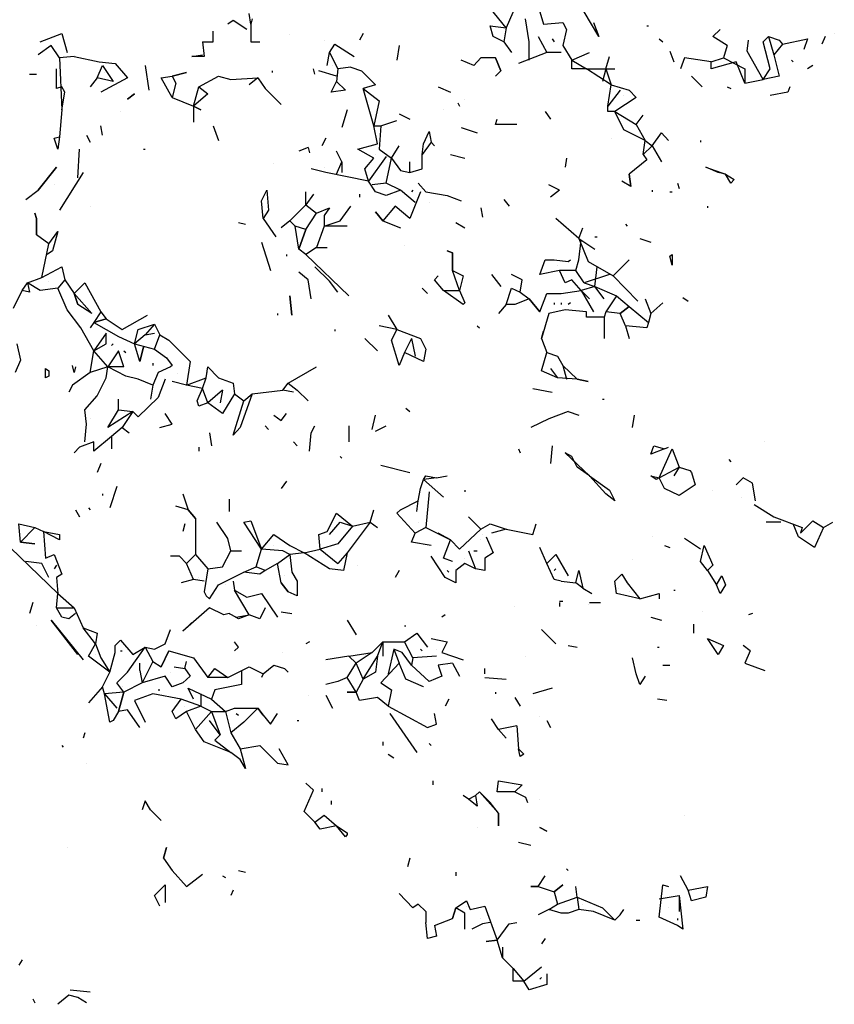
# Model space of a CAD drawing. Extents: x 0.09 to 3.89, y 0.21 to 4.75.
# Tile 4 of 6: x 2.34 to 3.86, y 0.87 to 2.71. Entities that reach past the tile are written whole.
import ezdxf

# ---------------------------------------------------------------- set-up
doc = ezdxf.new("R2010")
doc.units = 0
doc.header["$LTSCALE"] = 0.4
doc.header["$MEASUREMENT"] = 0
doc.layers.get('0').update_dxf_attribs({"color": 9, "linetype": 'CONTINUOUS'})

msp = doc.modelspace()

# ---------------------------------------------------------------- linework, layer by layer
for p, q in [((3.273, 2.75), (3.25, 2.696)), ((2.773, 2.703), (2.77, 2.723)), ((3.25, 2.696), (3.22, 2.733)), ((3.313, 2.726), (3.32, 2.703)), ((3.423, 2.68), (3.396, 2.726)), ((2.74, 2.71), (2.73, 2.703)), ((2.766, 2.693), (2.74, 2.71)), ((2.776, 2.713), (2.773, 2.703)), ((2.773, 2.703), (2.773, 2.67)), ((3.293, 2.67), (3.286, 2.713)), ((3.32, 2.703), (3.356, 2.706)), ((3.356, 2.706), (3.363, 2.693)), ((3.413, 2.706), (3.423, 2.68)), ((2.38, 2.67), (2.42, 2.686)), ((2.42, 2.686), (2.43, 2.65)), ((2.703, 2.67), (2.703, 2.69)), ((2.983, 2.686), (2.976, 2.673)), ((3.226, 2.68), (3.22, 2.7)), ((3.22, 2.7), (3.25, 2.696)), ((3.25, 2.696), (3.246, 2.67)), ((3.363, 2.693), (3.356, 2.663)), ((3.513, 2.7), (3.516, 2.7)), ((3.636, 2.68), (3.65, 2.693)), ((3.863, 2.686), (3.863, 2.686)), ((2.683, 2.67), (2.703, 2.67)), ((2.683, 2.67), (2.686, 2.643)), ((2.773, 2.67), (2.79, 2.67)), ((2.846, 2.683), (2.846, 2.683)), ((2.91, 2.673), (2.91, 2.673)), ((2.92, 2.65), (2.93, 2.666)), ((2.93, 2.666), (2.966, 2.643)), ((3.246, 2.67), (3.226, 2.68)), ((3.246, 2.67), (3.26, 2.65)), ((3.293, 2.636), (3.293, 2.67)), ((3.31, 2.68), (3.326, 2.65)), ((3.336, 2.676), (3.34, 2.67)), ((3.536, 2.676), (3.543, 2.67)), ((3.663, 2.663), (3.636, 2.68)), ((3.7, 2.653), (3.703, 2.673)), ((3.73, 2.67), (3.74, 2.68)), ((3.743, 2.62), (3.73, 2.67)), ((3.74, 2.68), (3.75, 2.646)), ((3.74, 2.68), (3.76, 2.673)), ((3.766, 2.666), (3.75, 2.646)), ((3.76, 2.673), (3.766, 2.666)), ((3.766, 2.666), (3.813, 2.676)), ((3.813, 2.676), (3.806, 2.656)), ((3.846, 2.68), (3.84, 2.666)), ((2.4, 2.663), (2.376, 2.646)), ((2.416, 2.64), (2.4, 2.663)), ((2.916, 2.626), (2.92, 2.65)), ((2.92, 2.65), (2.936, 2.62)), ((3.05, 2.663), (3.046, 2.636)), ((3.326, 2.65), (3.273, 2.63)), ((3.353, 2.65), (3.326, 2.65)), ((3.356, 2.663), (3.373, 2.636)), ((3.373, 2.636), (3.406, 2.65)), ((3.556, 2.653), (3.563, 2.633)), ((3.663, 2.663), (3.656, 2.64)), ((3.73, 2.6), (3.7, 2.653)), ((2.443, 2.643), (2.416, 2.64)), ((2.416, 2.64), (2.42, 2.543)), ((2.443, 2.643), (2.49, 2.633)), ((2.49, 2.633), (2.52, 2.63)), ((2.52, 2.63), (2.543, 2.603)), ((2.663, 2.643), (2.683, 2.646)), ((2.686, 2.643), (2.663, 2.643)), ((3.19, 2.626), (3.166, 2.636)), ((3.203, 2.64), (3.19, 2.626)), ((3.23, 2.64), (3.203, 2.64)), ((3.23, 2.64), (3.24, 2.616)), ((3.24, 2.616), (3.23, 2.64)), ((3.373, 2.62), (3.373, 2.636)), ((3.373, 2.636), (3.4, 2.62)), ((3.436, 2.62), (3.443, 2.643)), ((3.583, 2.64), (3.576, 2.62)), ((3.633, 2.633), (3.583, 2.64)), ((3.633, 2.633), (3.656, 2.64)), ((3.68, 2.633), (3.633, 2.62)), ((3.633, 2.62), (3.633, 2.633)), ((3.656, 2.64), (3.696, 2.62)), ((3.696, 2.593), (3.68, 2.633)), ((3.75, 2.646), (3.76, 2.606)), ((3.783, 2.636), (3.786, 2.633)), ((2.41, 2.583), (2.41, 2.62)), ((2.486, 2.603), (2.496, 2.626)), ((2.496, 2.626), (2.516, 2.596)), ((2.5, 2.613), (2.5, 2.613)), ((2.576, 2.626), (2.583, 2.58)), ((2.626, 2.606), (2.653, 2.613)), ((2.653, 2.613), (2.626, 2.606)), ((2.813, 2.616), (2.813, 2.613)), ((2.893, 2.61), (2.89, 2.62)), ((2.933, 2.606), (2.9, 2.616)), ((2.926, 2.626), (2.926, 2.626)), ((2.936, 2.62), (2.933, 2.596)), ((2.96, 2.623), (2.936, 2.62)), ((2.96, 2.623), (2.96, 2.623)), ((2.96, 2.623), (2.98, 2.616)), ((2.98, 2.616), (3.006, 2.59)), ((3.23, 2.606), (3.24, 2.616)), ((3.4, 2.62), (3.373, 2.62)), ((3.446, 2.59), (3.4, 2.62)), ((3.4, 2.62), (3.436, 2.62)), ((3.436, 2.62), (3.43, 2.596)), ((3.436, 2.62), (3.446, 2.59)), ((3.436, 2.62), (3.453, 2.62)), ((3.696, 2.62), (3.696, 2.593)), ((3.73, 2.6), (3.743, 2.62)), ((3.823, 2.626), (3.813, 2.62)), ((2.36, 2.61), (2.373, 2.61)), ((2.486, 2.603), (2.473, 2.586)), ((2.516, 2.596), (2.486, 2.603)), ((2.543, 2.603), (2.493, 2.576)), ((2.606, 2.603), (2.626, 2.606)), ((2.626, 2.566), (2.606, 2.603)), ((2.626, 2.606), (2.633, 2.593)), ((2.633, 2.593), (2.626, 2.566)), ((2.676, 2.586), (2.713, 2.606)), ((2.713, 2.606), (2.736, 2.6)), ((2.736, 2.6), (2.786, 2.603)), ((2.786, 2.603), (2.77, 2.59)), ((2.786, 2.603), (2.8, 2.583)), ((2.923, 2.576), (2.933, 2.596)), ((2.933, 2.596), (2.95, 2.58)), ((3.23, 2.606), (3.23, 2.606)), ((3.596, 2.606), (3.616, 2.586)), ((3.696, 2.593), (3.73, 2.6)), ((3.76, 2.606), (3.73, 2.6)), ((2.42, 2.586), (2.41, 2.583)), ((2.426, 2.576), (2.42, 2.586)), ((2.42, 2.543), (2.426, 2.576)), ((2.666, 2.55), (2.676, 2.586)), ((2.676, 2.586), (2.693, 2.573)), ((2.8, 2.583), (2.83, 2.553)), ((2.95, 2.58), (2.923, 2.576)), ((3.006, 2.59), (2.983, 2.583)), ((3.003, 2.513), (2.983, 2.583)), ((2.983, 2.583), (3.013, 2.56)), ((3.123, 2.586), (3.146, 2.576)), ((3.44, 2.55), (3.446, 2.59)), ((3.463, 2.58), (3.44, 2.55)), ((3.446, 2.59), (3.48, 2.58)), ((3.48, 2.58), (3.493, 2.566)), ((3.663, 2.586), (3.67, 2.583)), ((3.776, 2.576), (3.743, 2.57)), ((3.78, 2.586), (3.776, 2.576)), ((3.78, 2.586), (3.78, 2.586)), ((2.543, 2.563), (2.556, 2.573)), ((2.556, 2.573), (2.543, 2.563)), ((2.626, 2.566), (2.666, 2.55)), ((2.693, 2.573), (2.666, 2.55)), ((3.013, 2.56), (3.003, 2.513)), ((3.16, 2.556), (3.163, 2.55)), ((3.173, 2.563), (3.173, 2.563)), ((3.493, 2.566), (3.453, 2.54)), ((3.47, 2.57), (3.47, 2.57)), ((2.42, 2.543), (2.416, 2.493)), ((2.53, 2.54), (2.53, 2.54)), ((2.666, 2.55), (2.68, 2.543)), ((2.68, 2.543), (2.666, 2.55)), ((2.666, 2.55), (2.666, 2.52)), ((2.953, 2.543), (2.943, 2.51)), ((3.133, 2.543), (3.133, 2.543)), ((3.323, 2.54), (3.333, 2.526)), ((3.44, 2.54), (3.44, 2.55)), ((3.453, 2.54), (3.44, 2.54)), ((3.47, 2.506), (3.453, 2.54)), ((3.453, 2.54), (3.493, 2.516)), ((3.016, 2.513), (3.046, 2.523)), ((3.05, 2.536), (3.07, 2.526)), ((3.23, 2.516), (3.233, 2.526)), ((3.493, 2.516), (3.506, 2.533)), ((2.496, 2.496), (2.493, 2.513)), ((2.703, 2.513), (2.713, 2.486)), ((3.01, 2.48), (3.003, 2.513)), ((3.003, 2.513), (3.016, 2.513)), ((3.016, 2.513), (3.013, 2.47)), ((3.096, 2.48), (3.106, 2.503)), ((3.106, 2.503), (3.11, 2.483)), ((3.166, 2.51), (3.196, 2.5)), ((3.27, 2.516), (3.23, 2.516)), ((3.51, 2.486), (3.47, 2.506)), ((3.493, 2.516), (3.51, 2.486)), ((2.406, 2.49), (2.416, 2.493)), ((2.413, 2.47), (2.406, 2.49)), ((2.416, 2.493), (2.413, 2.47)), ((2.466, 2.496), (2.473, 2.483)), ((2.913, 2.49), (2.906, 2.476)), ((3.11, 2.483), (3.093, 2.46)), ((3.11, 2.483), (3.116, 2.476)), ((3.446, 2.49), (3.446, 2.49)), ((3.506, 2.46), (3.51, 2.486)), ((3.51, 2.486), (3.523, 2.476)), ((3.523, 2.476), (3.54, 2.5)), ((3.54, 2.5), (3.553, 2.486)), ((3.613, 2.486), (3.613, 2.483)), ((2.45, 2.416), (2.453, 2.47)), ((2.573, 2.47), (2.576, 2.47)), ((2.88, 2.473), (2.863, 2.466)), ((2.88, 2.473), (2.883, 2.463)), ((2.943, 2.446), (2.933, 2.466)), ((2.973, 2.47), (3.01, 2.48)), ((3.003, 2.453), (2.973, 2.47)), ((3.013, 2.47), (3.036, 2.453)), ((3.036, 2.453), (3.05, 2.476)), ((3.093, 2.46), (3.096, 2.48)), ((3.523, 2.476), (3.506, 2.46)), ((3.523, 2.476), (3.54, 2.446)), ((2.933, 2.423), (2.943, 2.446)), ((2.943, 2.446), (2.943, 2.426)), ((2.986, 2.433), (3.003, 2.453)), ((3.026, 2.456), (2.993, 2.41)), ((3.006, 2.46), (3.006, 2.46)), ((3.026, 2.406), (3.036, 2.453)), ((3.036, 2.453), (3.053, 2.43)), ((3.07, 2.426), (3.07, 2.446)), ((3.093, 2.433), (3.093, 2.46)), ((3.146, 2.46), (3.173, 2.453)), ((3.363, 2.453), (3.36, 2.436)), ((3.513, 2.45), (3.48, 2.423)), ((3.506, 2.46), (3.513, 2.45)), ((2.376, 2.393), (2.41, 2.436)), ((2.41, 2.436), (2.376, 2.393)), ((2.816, 2.443), (2.816, 2.443)), ((2.913, 2.426), (2.886, 2.433)), ((2.91, 2.436), (2.91, 2.436)), ((2.993, 2.41), (2.986, 2.433)), ((3.053, 2.43), (3.07, 2.426)), ((3.07, 2.426), (3.093, 2.433)), ((3.646, 2.426), (3.623, 2.436)), ((3.623, 2.436), (3.66, 2.423)), ((2.46, 2.426), (2.416, 2.356)), ((2.993, 2.41), (2.913, 2.426)), ((3.006, 2.39), (2.993, 2.41)), ((3.483, 2.4), (3.466, 2.41)), ((3.483, 2.4), (3.48, 2.423)), ((3.48, 2.423), (3.483, 2.4)), ((3.66, 2.423), (3.646, 2.426)), ((3.66, 2.423), (3.676, 2.413)), ((3.67, 2.406), (3.66, 2.423)), ((3.676, 2.413), (3.67, 2.406)), ((2.353, 2.376), (2.376, 2.393)), ((2.406, 2.403), (2.406, 2.403)), ((2.793, 2.373), (2.803, 2.393)), ((2.803, 2.393), (2.806, 2.356)), ((3.026, 2.406), (3, 2.403)), ((3.053, 2.393), (3.026, 2.406)), ((3.053, 2.393), (3.026, 2.383)), ((3.08, 2.37), (3.053, 2.393)), ((3.076, 2.393), (3.073, 2.39)), ((3.086, 2.406), (3.086, 2.406)), ((3.086, 2.406), (3.1, 2.39)), ((3.35, 2.393), (3.33, 2.403)), ((3.35, 2.393), (3.333, 2.38)), ((3.523, 2.393), (3.523, 2.39)), ((3.57, 2.406), (3.573, 2.396)), ((2.796, 2.34), (2.793, 2.373)), ((2.876, 2.366), (2.876, 2.39)), ((2.89, 2.386), (2.876, 2.366)), ((2.976, 2.386), (2.976, 2.38)), ((3.026, 2.383), (3.006, 2.39)), ((3.09, 2.39), (3.07, 2.34)), ((3.1, 2.39), (3.14, 2.383)), ((3.14, 2.383), (3.166, 2.373)), ((3.246, 2.376), (3.256, 2.363)), ((3.556, 2.39), (3.56, 2.39)), ((2.473, 2.363), (2.473, 2.363)), ((2.806, 2.356), (2.796, 2.34)), ((2.846, 2.336), (2.876, 2.366)), ((2.876, 2.366), (2.896, 2.35)), ((2.896, 2.35), (2.92, 2.36)), ((2.92, 2.36), (2.91, 2.346)), ((2.94, 2.336), (2.96, 2.363)), ((3.043, 2.363), (3.02, 2.336)), ((3.07, 2.34), (3.043, 2.363)), ((3.106, 2.37), (3.106, 2.37)), ((3.203, 2.36), (3.206, 2.343)), ((3.626, 2.363), (3.626, 2.36)), ((2.373, 2.34), (2.37, 2.35)), ((2.37, 2.35), (2.373, 2.34)), ((2.373, 2.31), (2.373, 2.34)), ((2.373, 2.34), (2.373, 2.31)), ((2.796, 2.34), (2.82, 2.306)), ((2.846, 2.336), (2.83, 2.323)), ((2.856, 2.326), (2.846, 2.336)), ((2.876, 2.32), (2.896, 2.35)), ((2.91, 2.346), (2.91, 2.326)), ((2.91, 2.326), (2.94, 2.336)), ((3.02, 2.336), (3.006, 2.353)), ((3.006, 2.353), (3.02, 2.336)), ((3.02, 2.336), (3.053, 2.323)), ((3.386, 2.303), (3.343, 2.34)), ((2.75, 2.333), (2.763, 2.33)), ((2.876, 2.32), (2.856, 2.326)), ((2.863, 2.283), (2.856, 2.326)), ((2.876, 2.32), (2.863, 2.283)), ((2.863, 2.283), (2.876, 2.32)), ((2.91, 2.326), (2.896, 2.286)), ((2.953, 2.326), (2.91, 2.326)), ((3.156, 2.333), (3.173, 2.323)), ((3.386, 2.303), (3.393, 2.323)), ((3.473, 2.33), (3.476, 2.326)), ((2.396, 2.293), (2.373, 2.31)), ((2.396, 2.293), (2.413, 2.316)), ((2.413, 2.316), (2.403, 2.28)), ((3.386, 2.303), (3.403, 2.26)), ((3.386, 2.303), (3.416, 2.283)), ((3.386, 2.263), (3.39, 2.3)), ((3.416, 2.306), (3.42, 2.306)), ((3.5, 2.303), (3.52, 2.296)), ((2.383, 2.23), (2.396, 2.293)), ((2.403, 2.28), (2.393, 2.273)), ((2.793, 2.296), (2.81, 2.243)), ((2.876, 2.273), (2.863, 2.283)), ((2.896, 2.286), (2.876, 2.273)), ((2.896, 2.286), (2.916, 2.286)), ((3.06, 2.29), (3.06, 2.29)), ((3.15, 2.276), (3.14, 2.28)), ((3.14, 2.28), (3.15, 2.276)), ((2.84, 2.273), (2.84, 2.27)), ((2.876, 2.273), (2.956, 2.196)), ((3.15, 2.243), (3.15, 2.276)), ((3.15, 2.276), (3.15, 2.243)), ((3.313, 2.236), (3.323, 2.263)), ((3.323, 2.263), (3.34, 2.263)), ((3.34, 2.263), (3.366, 2.26)), ((3.366, 2.26), (3.37, 2.263)), ((3.38, 2.243), (3.386, 2.263)), ((3.45, 2.233), (3.48, 2.263)), ((3.556, 2.27), (3.56, 2.273)), ((3.56, 2.253), (3.556, 2.27)), ((3.56, 2.273), (3.56, 2.253)), ((2.383, 2.23), (2.42, 2.25)), ((2.42, 2.25), (2.426, 2.226)), ((2.92, 2.223), (2.893, 2.25)), ((3.163, 2.206), (3.15, 2.243)), ((3.15, 2.243), (3.17, 2.233)), ((3.35, 2.243), (3.313, 2.236)), ((3.346, 2.253), (3.346, 2.253)), ((3.38, 2.243), (3.35, 2.243)), ((3.36, 2.22), (3.35, 2.243)), ((3.396, 2.22), (3.38, 2.243)), ((3.403, 2.26), (3.45, 2.233)), ((3.416, 2.213), (3.42, 2.25)), ((2.356, 2.22), (2.383, 2.23)), ((2.426, 2.226), (2.413, 2.21)), ((2.426, 2.226), (2.443, 2.2)), ((2.88, 2.226), (2.863, 2.24)), ((2.886, 2.19), (2.88, 2.226)), ((3.116, 2.226), (3.123, 2.233)), ((3.133, 2.206), (3.116, 2.226)), ((3.17, 2.233), (3.163, 2.206)), ((3.223, 2.236), (3.24, 2.213)), ((3.28, 2.226), (3.26, 2.236)), ((3.276, 2.203), (3.28, 2.226)), ((3.373, 2.226), (3.36, 2.22)), ((3.39, 2.206), (3.373, 2.226)), ((3.443, 2.236), (3.396, 2.22)), ((3.45, 2.233), (3.496, 2.186)), ((2.346, 2.206), (2.356, 2.22)), ((2.38, 2.206), (2.356, 2.22)), ((2.356, 2.22), (2.36, 2.203)), ((2.413, 2.21), (2.38, 2.206)), ((2.396, 2.223), (2.396, 2.223)), ((2.43, 2.17), (2.413, 2.21)), ((2.443, 2.2), (2.463, 2.22)), ((2.463, 2.22), (2.493, 2.166)), ((2.936, 2.203), (2.92, 2.223)), ((3.093, 2.21), (3.103, 2.2)), ((3.25, 2.18), (3.26, 2.21)), ((3.26, 2.21), (3.276, 2.203)), ((3.416, 2.213), (3.39, 2.206)), ((3.396, 2.22), (3.416, 2.213)), ((3.416, 2.213), (3.456, 2.196)), ((3.433, 2.19), (3.416, 2.213)), ((2.33, 2.173), (2.346, 2.206)), ((2.36, 2.203), (2.346, 2.206)), ((2.45, 2.18), (2.443, 2.2)), ((2.443, 2.2), (2.45, 2.18)), ((2.45, 2.18), (2.443, 2.2)), ((2.443, 2.2), (2.476, 2.163)), ((2.85, 2.16), (2.846, 2.196)), ((2.846, 2.196), (2.85, 2.16)), ((3.133, 2.206), (3.163, 2.206)), ((3.17, 2.18), (3.133, 2.206)), ((3.163, 2.206), (3.173, 2.183)), ((3.293, 2.19), (3.266, 2.18)), ((3.276, 2.203), (3.293, 2.19)), ((3.293, 2.19), (3.313, 2.166)), ((3.313, 2.166), (3.293, 2.19)), ((3.313, 2.166), (3.326, 2.2)), ((3.326, 2.2), (3.353, 2.2)), ((3.353, 2.2), (3.39, 2.206)), ((3.406, 2.19), (3.39, 2.206)), ((3.39, 2.206), (3.413, 2.166)), ((3.456, 2.196), (3.436, 2.166)), ((3.456, 2.196), (3.48, 2.176)), ((3.51, 2.19), (3.52, 2.163)), ((3.58, 2.193), (3.59, 2.186)), ((2.456, 2.136), (2.43, 2.17)), ((2.476, 2.163), (2.45, 2.18)), ((3.173, 2.183), (3.17, 2.18)), ((3.25, 2.18), (3.236, 2.163)), ((3.266, 2.18), (3.25, 2.18)), ((3.36, 2.17), (3.33, 2.163)), ((3.34, 2.183), (3.34, 2.18)), ((3.353, 2.183), (3.353, 2.18)), ((3.4, 2.166), (3.36, 2.17)), ((3.37, 2.183), (3.366, 2.18)), ((3.48, 2.176), (3.463, 2.163)), ((3.463, 2.163), (3.48, 2.176)), ((3.48, 2.176), (3.516, 2.146)), ((3.52, 2.163), (3.543, 2.183)), ((2.493, 2.166), (2.48, 2.146)), ((2.48, 2.146), (2.503, 2.153)), ((2.503, 2.153), (2.48, 2.146)), ((2.493, 2.166), (2.503, 2.153)), ((2.503, 2.153), (2.533, 2.133)), ((2.533, 2.133), (2.58, 2.16)), ((2.823, 2.163), (2.823, 2.16)), ((3.03, 2.16), (3.046, 2.133)), ((3.313, 2.166), (3.313, 2.166)), ((3.33, 2.163), (3.316, 2.116)), ((3.4, 2.156), (3.4, 2.166)), ((3.433, 2.156), (3.4, 2.156)), ((3.436, 2.166), (3.433, 2.156)), ((3.433, 2.156), (3.433, 2.116)), ((3.463, 2.163), (3.436, 2.166)), ((3.473, 2.14), (3.463, 2.163)), ((3.52, 2.163), (3.516, 2.146)), ((2.48, 2.093), (2.456, 2.136)), ((2.48, 2.146), (2.473, 2.136)), ((2.48, 2.146), (2.526, 2.12)), ((2.556, 2.106), (2.563, 2.133)), ((2.563, 2.133), (2.593, 2.143)), ((2.593, 2.143), (2.576, 2.123)), ((2.593, 2.143), (2.603, 2.123)), ((2.93, 2.133), (2.93, 2.13)), ((3.046, 2.133), (3.013, 2.14)), ((3.046, 2.133), (3.036, 2.113)), ((3.036, 2.113), (3.046, 2.133)), ((3.046, 2.133), (3.09, 2.116)), ((3.196, 2.14), (3.2, 2.136)), ((3.513, 2.136), (3.473, 2.14)), ((3.473, 2.14), (3.48, 2.116)), ((3.516, 2.146), (3.513, 2.136)), ((2.503, 2.126), (2.48, 2.093)), ((2.503, 2.106), (2.503, 2.126)), ((2.526, 2.12), (2.556, 2.106)), ((2.576, 2.123), (2.556, 2.106)), ((2.576, 2.123), (2.593, 2.126)), ((2.593, 2.096), (2.603, 2.123)), ((2.603, 2.123), (2.62, 2.113)), ((2.986, 2.116), (3.01, 2.093)), ((3.073, 2.116), (3.06, 2.09)), ((3.073, 2.116), (3.08, 2.083)), ((3.09, 2.116), (3.1, 2.096)), ((3.316, 2.116), (3.32, 2.13)), ((3.316, 2.116), (3.326, 2.09)), ((2.336, 2.106), (2.343, 2.076)), ((2.48, 2.093), (2.503, 2.106)), ((2.516, 2.106), (2.513, 2.103)), ((2.566, 2.073), (2.556, 2.106)), ((2.556, 2.106), (2.593, 2.096)), ((2.566, 2.073), (2.573, 2.1)), ((2.573, 2.1), (2.566, 2.073)), ((2.593, 2.096), (2.616, 2.08)), ((2.62, 2.113), (2.66, 2.073)), ((3.05, 2.066), (3.036, 2.113)), ((3.1, 2.096), (3.096, 2.073)), ((2.473, 2.053), (2.48, 2.093)), ((2.506, 2.063), (2.48, 2.093)), ((2.526, 2.093), (2.506, 2.063)), ((2.536, 2.063), (2.526, 2.093)), ((2.536, 2.093), (2.54, 2.09)), ((2.616, 2.08), (2.626, 2.066)), ((3.06, 2.09), (3.05, 2.066)), ((3.096, 2.073), (3.06, 2.09)), ((3.316, 2.056), (3.326, 2.09)), ((3.326, 2.09), (3.346, 2.083)), ((3.346, 2.083), (3.356, 2.066)), ((2.343, 2.076), (2.333, 2.053)), ((2.39, 2.043), (2.39, 2.06)), ((2.39, 2.06), (2.396, 2.056)), ((2.443, 2.053), (2.44, 2.066)), ((2.446, 2.063), (2.443, 2.053)), ((2.506, 2.063), (2.473, 2.053)), ((2.503, 2.043), (2.506, 2.063)), ((2.536, 2.063), (2.506, 2.063)), ((2.54, 2.046), (2.506, 2.063)), ((2.536, 2.063), (2.536, 2.063)), ((2.59, 2.07), (2.59, 2.066)), ((2.623, 2.063), (2.6, 2.053)), ((2.626, 2.066), (2.623, 2.063)), ((2.66, 2.073), (2.653, 2.029)), ((2.69, 2.043), (2.693, 2.063)), ((2.693, 2.063), (2.713, 2.043)), ((2.843, 2.033), (2.896, 2.063)), ((3.333, 2.06), (3.346, 2.043)), ((3.356, 2.066), (3.363, 2.04)), ((3.356, 2.066), (3.383, 2.04)), ((2.396, 2.046), (2.39, 2.043)), ((2.396, 2.056), (2.396, 2.046)), ((2.473, 2.053), (2.44, 2.029)), ((2.486, 2.009), (2.503, 2.043)), ((2.563, 2.04), (2.54, 2.046)), ((2.6, 2.053), (2.59, 2.029)), ((2.636, 2.05), (2.636, 2.05)), ((2.653, 2.029), (2.69, 2.043)), ((2.683, 2.023), (2.69, 2.043)), ((2.693, 2.053), (2.693, 2.053)), ((2.713, 2.043), (2.74, 2.033)), ((3.346, 2.043), (3.316, 2.056)), ((3.383, 2.04), (3.346, 2.043)), ((2.44, 2.029), (2.433, 2.016)), ((2.59, 2.029), (2.563, 2.04)), ((2.59, 2.029), (2.586, 2.003)), ((2.613, 2.04), (2.6, 2.006)), ((2.653, 2.029), (2.626, 2.036)), ((2.683, 2.023), (2.653, 2.029)), ((2.673, 2), (2.683, 2.023)), ((2.693, 1.996), (2.683, 2.023)), ((2.74, 2.033), (2.743, 2.013)), ((2.833, 2.02), (2.843, 2.033)), ((2.843, 2.033), (2.86, 2.02)), ((3.3, 2.023), (3.336, 2.016)), ((3.383, 2.04), (3.403, 2.036)), ((3.403, 2.036), (3.383, 2.04)), ((2.463, 1.983), (2.486, 2.009)), ((2.6, 2.006), (2.563, 1.97)), ((2.72, 2.02), (2.693, 1.996)), ((2.72, 2.02), (2.716, 1.996)), ((2.72, 2.02), (2.72, 2.02)), ((2.743, 2.013), (2.72, 1.976)), ((2.743, 2.013), (2.76, 2)), ((2.776, 2.013), (2.753, 1.95)), ((2.76, 2), (2.776, 2.013)), ((2.776, 2.013), (2.833, 2.02)), ((2.853, 2.016), (2.833, 2.02)), ((2.86, 2.02), (2.88, 2)), ((2.526, 1.983), (2.526, 2.003)), ((2.676, 1.99), (2.673, 2)), ((2.693, 1.996), (2.676, 1.99)), ((2.72, 1.976), (2.693, 1.996)), ((2.74, 1.936), (2.76, 2)), ((3.063, 1.986), (3.07, 1.98)), ((3.43, 2.003), (3.433, 2.003)), ((2.466, 1.956), (2.463, 1.983)), ((2.506, 1.95), (2.526, 1.983)), ((2.553, 1.98), (2.506, 1.95)), ((2.526, 1.983), (2.553, 1.98)), ((2.553, 1.98), (2.533, 1.95)), ((2.563, 1.97), (2.553, 1.98)), ((2.626, 1.956), (2.613, 1.976)), ((2.816, 1.973), (2.83, 1.963)), ((2.83, 1.963), (2.84, 1.976)), ((3, 1.946), (3.006, 1.973)), ((3.366, 1.98), (3.33, 1.966)), ((3.366, 1.98), (3.386, 1.973)), ((3.486, 1.95), (3.49, 1.973)), ((2.463, 1.923), (2.466, 1.956)), ((2.473, 1.966), (2.473, 1.966)), ((2.533, 1.95), (2.513, 1.933)), ((2.533, 1.95), (2.546, 1.94)), ((2.603, 1.95), (2.626, 1.956)), ((2.753, 1.95), (2.74, 1.936)), ((2.8, 1.953), (2.806, 1.946)), ((2.886, 1.94), (2.893, 1.953)), ((2.956, 1.953), (2.956, 1.923)), ((3.006, 1.943), (3.026, 1.953)), ((3.33, 1.966), (3.296, 1.95)), ((2.513, 1.933), (2.48, 1.906)), ((2.513, 1.933), (2.513, 1.91)), ((2.696, 1.94), (2.7, 1.916)), ((2.883, 1.906), (2.886, 1.94)), ((3, 1.946), (3, 1.946)), ((2.453, 1.913), (2.443, 1.903)), ((2.443, 1.903), (2.453, 1.913)), ((2.48, 1.923), (2.453, 1.913)), ((2.48, 1.906), (2.48, 1.923)), ((2.676, 1.913), (2.676, 1.906)), ((2.853, 1.923), (2.86, 1.916)), ((3.336, 1.916), (3.333, 1.883)), ((3.52, 1.9), (3.526, 1.916)), ((3.526, 1.916), (3.546, 1.91)), ((3.546, 1.91), (3.553, 1.913)), ((3.733, 1.923), (3.733, 1.923)), ((2.94, 1.896), (2.943, 1.893)), ((3.273, 1.91), (3.276, 1.903)), ((3.373, 1.896), (3.36, 1.903)), ((3.36, 1.903), (3.406, 1.86)), ((3.383, 1.876), (3.373, 1.896)), ((3.546, 1.91), (3.52, 1.9)), ((3.536, 1.856), (3.56, 1.91)), ((3.56, 1.91), (3.573, 1.876)), ((2.493, 1.883), (2.486, 1.866)), ((3.016, 1.88), (3.07, 1.866)), ((3.406, 1.86), (3.383, 1.876)), ((3.536, 1.856), (3.573, 1.876)), ((3.573, 1.876), (3.563, 1.86)), ((3.573, 1.876), (3.593, 1.87)), ((3.666, 1.89), (3.67, 1.886)), ((3.096, 1.853), (3.1, 1.86)), ((3.1, 1.86), (3.12, 1.856)), ((3.12, 1.856), (3.14, 1.86)), ((3.406, 1.86), (3.443, 1.833)), ((3.436, 1.826), (3.406, 1.86)), ((3.53, 1.853), (3.52, 1.86)), ((3.52, 1.86), (3.536, 1.856)), ((3.593, 1.87), (3.596, 1.866)), ((3.596, 1.866), (3.603, 1.843)), ((2.523, 1.84), (2.51, 1.8)), ((2.84, 1.85), (2.83, 1.836)), ((3.09, 1.836), (3.096, 1.853)), ((3.12, 1.856), (3.096, 1.853)), ((3.096, 1.853), (3.133, 1.82)), ((3.536, 1.856), (3.53, 1.853)), ((3.546, 1.836), (3.536, 1.856)), ((3.603, 1.843), (3.573, 1.823)), ((3.693, 1.856), (3.68, 1.843)), ((3.71, 1.846), (3.693, 1.856)), ((3.716, 1.813), (3.71, 1.846)), ((2.496, 1.826), (2.496, 1.823)), ((2.646, 1.826), (2.656, 1.796)), ((3.086, 1.813), (3.09, 1.836)), ((3.106, 1.83), (3.1, 1.763)), ((3.173, 1.833), (3.173, 1.83)), ((3.453, 1.813), (3.436, 1.826)), ((3.443, 1.833), (3.453, 1.813)), ((3.573, 1.823), (3.546, 1.836)), ((3.636, 1.833), (3.636, 1.833)), ((2.656, 1.796), (2.633, 1.803)), ((2.733, 1.816), (2.733, 1.793)), ((3.053, 1.796), (3.086, 1.813)), ((3.083, 1.793), (3.086, 1.813)), ((3.69, 1.82), (3.69, 1.82)), ((3.713, 1.806), (3.75, 1.783)), ((2.446, 1.796), (2.453, 1.783)), ((2.47, 1.8), (2.473, 1.796)), ((2.67, 1.78), (2.656, 1.796)), ((2.656, 1.796), (2.67, 1.78)), ((2.916, 1.756), (2.933, 1.79)), ((2.933, 1.79), (2.963, 1.766)), ((2.996, 1.773), (3.003, 1.796)), ((3.046, 1.79), (3.053, 1.796)), ((3.08, 1.753), (3.046, 1.79)), ((3.083, 1.793), (3.083, 1.793)), ((2.34, 1.77), (2.37, 1.763)), ((2.343, 1.736), (2.34, 1.77)), ((2.65, 1.77), (2.646, 1.756)), ((2.67, 1.78), (2.67, 1.713)), ((2.73, 1.743), (2.71, 1.773)), ((2.76, 1.773), (2.773, 1.776)), ((2.793, 1.723), (2.76, 1.773)), ((2.773, 1.776), (2.793, 1.723)), ((2.92, 1.75), (2.94, 1.773)), ((2.963, 1.766), (2.936, 1.733)), ((2.94, 1.773), (2.963, 1.766)), ((2.996, 1.773), (2.953, 1.716)), ((2.963, 1.766), (2.996, 1.773)), ((2.996, 1.773), (3.01, 1.763)), ((3.086, 1.773), (3.086, 1.773)), ((3.203, 1.76), (3.18, 1.783)), ((3.203, 1.76), (3.22, 1.77)), ((3.22, 1.77), (3.25, 1.76)), ((3.3, 1.75), (3.306, 1.77)), ((3.763, 1.773), (3.736, 1.773)), ((3.75, 1.783), (3.803, 1.763)), ((3.763, 1.773), (3.763, 1.773)), ((3.796, 1.746), (3.786, 1.77)), ((3.8, 1.753), (3.823, 1.776)), ((3.823, 1.776), (3.843, 1.763)), ((3.843, 1.763), (3.86, 1.773)), ((2.343, 1.736), (2.37, 1.763)), ((2.37, 1.763), (2.386, 1.756)), ((2.386, 1.756), (2.416, 1.75)), ((2.416, 1.74), (2.386, 1.756)), ((2.386, 1.756), (2.39, 1.706)), ((2.416, 1.75), (2.416, 1.74)), ((2.793, 1.723), (2.816, 1.75)), ((2.816, 1.75), (2.846, 1.73)), ((2.9, 1.75), (2.916, 1.756)), ((2.903, 1.723), (2.9, 1.75)), ((3.073, 1.736), (3.08, 1.753)), ((3.1, 1.763), (3.08, 1.753)), ((3.1, 1.763), (3.146, 1.74)), ((3.146, 1.74), (3.123, 1.753)), ((3.163, 1.723), (3.203, 1.76)), ((3.206, 1.75), (3.206, 1.75)), ((3.25, 1.76), (3.223, 1.753)), ((3.25, 1.76), (3.3, 1.75)), ((3.803, 1.763), (3.8, 1.753)), ((3.843, 1.763), (3.826, 1.726)), ((2.413, 1.64), (2.306, 1.743)), ((2.343, 1.736), (2.37, 1.733)), ((2.37, 1.733), (2.343, 1.736)), ((2.736, 1.72), (2.73, 1.743)), ((2.816, 1.73), (2.816, 1.73)), ((2.846, 1.73), (2.873, 1.716)), ((2.936, 1.733), (2.903, 1.723)), ((3.11, 1.73), (3.073, 1.736)), ((3.133, 1.706), (3.146, 1.74)), ((3.146, 1.74), (3.163, 1.723)), ((3.203, 1.74), (3.203, 1.74)), ((3.213, 1.746), (3.226, 1.716)), ((3.523, 1.746), (3.523, 1.746)), ((3.546, 1.73), (3.556, 1.726)), ((3.613, 1.723), (3.583, 1.743)), ((3.613, 1.7), (3.62, 1.73)), ((3.62, 1.73), (3.636, 1.693)), ((3.826, 1.726), (3.796, 1.746)), ((2.39, 1.706), (2.406, 1.713)), ((2.406, 1.713), (2.42, 1.676)), ((2.64, 1.71), (2.623, 1.71)), ((2.653, 1.696), (2.64, 1.71)), ((2.653, 1.696), (2.67, 1.713)), ((2.67, 1.713), (2.693, 1.686)), ((2.72, 1.69), (2.736, 1.72)), ((2.736, 1.72), (2.756, 1.72)), ((2.783, 1.69), (2.793, 1.723)), ((2.783, 1.69), (2.793, 1.723)), ((2.833, 1.72), (2.793, 1.723)), ((2.823, 1.696), (2.846, 1.713)), ((2.846, 1.713), (2.833, 1.72)), ((2.873, 1.716), (2.846, 1.713)), ((2.846, 1.713), (2.85, 1.68)), ((2.873, 1.716), (2.903, 1.723)), ((2.92, 1.686), (2.873, 1.716)), ((2.903, 1.723), (2.936, 1.696)), ((2.953, 1.716), (2.936, 1.696)), ((2.953, 1.716), (2.946, 1.683)), ((3.136, 1.67), (3.11, 1.71)), ((3.18, 1.72), (3.193, 1.686)), ((3.19, 1.72), (3.196, 1.72)), ((3.226, 1.716), (3.21, 1.706)), ((3.326, 1.696), (3.313, 1.726)), ((3.326, 1.696), (3.343, 1.713)), ((3.343, 1.713), (3.366, 1.673)), ((2.383, 1.696), (2.353, 1.7)), ((2.396, 1.67), (2.383, 1.696)), ((2.41, 1.693), (2.406, 1.686)), ((2.666, 1.666), (2.653, 1.696)), ((2.823, 1.696), (2.8, 1.683)), ((2.823, 1.696), (2.8, 1.683)), ((2.83, 1.66), (2.823, 1.696)), ((2.973, 1.693), (2.973, 1.693)), ((3.15, 1.7), (3.133, 1.706)), ((3.15, 1.7), (3.15, 1.7)), ((3.173, 1.696), (3.156, 1.683)), ((3.173, 1.706), (3.173, 1.706)), ((3.193, 1.686), (3.173, 1.696)), ((3.21, 1.706), (3.21, 1.683)), ((3.34, 1.666), (3.326, 1.696)), ((3.486, 1.703), (3.486, 1.703)), ((3.626, 1.683), (3.613, 1.7)), ((3.636, 1.693), (3.626, 1.683)), ((2.42, 1.676), (2.41, 1.67)), ((2.693, 1.686), (2.686, 1.643)), ((2.693, 1.686), (2.72, 1.69)), ((2.713, 1.656), (2.76, 1.68)), ((2.76, 1.68), (2.783, 1.69)), ((2.79, 1.676), (2.76, 1.68)), ((2.8, 1.683), (2.783, 1.69)), ((2.8, 1.683), (2.79, 1.676)), ((2.85, 1.68), (2.86, 1.663)), ((2.946, 1.683), (2.92, 1.686)), ((3.05, 1.683), (3.043, 1.67)), ((3.14, 1.683), (3.143, 1.68)), ((3.156, 1.683), (3.156, 1.66)), ((3.21, 1.683), (3.193, 1.686)), ((3.343, 1.686), (3.34, 1.683)), ((3.38, 1.66), (3.386, 1.683)), ((3.386, 1.683), (3.393, 1.65)), ((3.453, 1.663), (3.466, 1.676)), ((3.466, 1.676), (3.476, 1.66)), ((3.626, 1.683), (3.643, 1.656)), ((2.41, 1.67), (2.413, 1.64)), ((2.666, 1.666), (2.643, 1.66)), ((2.686, 1.663), (2.666, 1.666)), ((2.676, 1.67), (2.676, 1.67)), ((2.696, 1.63), (2.713, 1.656)), ((2.726, 1.656), (2.726, 1.656)), ((2.74, 1.663), (2.743, 1.646)), ((2.83, 1.66), (2.843, 1.643)), ((2.843, 1.643), (2.83, 1.66)), ((2.836, 1.673), (2.836, 1.673)), ((2.86, 1.663), (2.86, 1.636)), ((3.156, 1.66), (3.136, 1.67)), ((3.353, 1.663), (3.34, 1.666)), ((3.353, 1.663), (3.38, 1.66)), ((3.393, 1.65), (3.38, 1.66)), ((3.456, 1.64), (3.453, 1.663)), ((3.476, 1.66), (3.5, 1.63)), ((3.643, 1.656), (3.653, 1.673)), ((3.65, 1.64), (3.643, 1.656)), ((3.66, 1.656), (3.65, 1.64)), ((3.653, 1.673), (3.66, 1.656)), ((2.41, 1.613), (2.413, 1.64)), ((2.413, 1.64), (2.443, 1.613)), ((2.686, 1.643), (2.69, 1.636)), ((2.77, 1.6), (2.743, 1.646)), ((2.743, 1.646), (2.766, 1.633)), ((2.766, 1.633), (2.793, 1.64)), ((2.793, 1.64), (2.823, 1.596)), ((2.86, 1.636), (2.843, 1.643)), ((3.393, 1.65), (3.41, 1.64)), ((3.5, 1.63), (3.456, 1.64)), ((3.46, 1.65), (3.46, 1.65)), ((3.48, 1.643), (3.48, 1.643)), ((3.5, 1.63), (3.536, 1.64)), ((3.536, 1.64), (3.536, 1.63)), ((3.563, 1.646), (3.566, 1.646)), ((2.366, 1.623), (2.36, 1.603)), ((2.69, 1.636), (2.696, 1.63)), ((3.35, 1.626), (3.356, 1.626)), ((3.35, 1.623), (3.35, 1.616)), ((3.403, 1.62), (3.403, 1.62)), ((3.406, 1.623), (3.406, 1.623)), ((3.406, 1.623), (3.426, 1.623)), ((2.41, 1.613), (2.443, 1.613)), ((2.42, 1.596), (2.41, 1.613)), ((2.446, 1.603), (2.433, 1.593)), ((2.443, 1.613), (2.46, 1.576)), ((2.696, 1.613), (2.646, 1.57)), ((2.723, 1.6), (2.696, 1.613)), ((2.733, 1.603), (2.723, 1.6)), ((2.733, 1.603), (2.746, 1.596)), ((2.75, 1.593), (2.733, 1.603)), ((2.746, 1.596), (2.77, 1.6)), ((2.77, 1.6), (2.75, 1.593)), ((2.79, 1.593), (2.77, 1.6)), ((2.8, 1.613), (2.79, 1.593)), ((2.83, 1.606), (2.85, 1.603)), ((3.136, 1.6), (3.13, 1.596)), ((3.266, 1.616), (3.266, 1.616)), ((3.616, 1.606), (3.616, 1.606)), ((3.71, 1.603), (3.703, 1.6)), ((2.45, 1.526), (2.4, 1.59)), ((2.4, 1.59), (2.46, 1.516)), ((2.433, 1.593), (2.42, 1.596)), ((2.646, 1.57), (2.663, 1.586)), ((2.953, 1.59), (2.97, 1.563)), ((3.52, 1.596), (3.54, 1.59)), ((3.6, 1.583), (3.6, 1.566)), ((2.373, 1.58), (2.373, 1.58)), ((2.46, 1.576), (2.486, 1.566)), ((2.483, 1.546), (2.46, 1.576)), ((2.486, 1.566), (2.483, 1.546)), ((2.613, 1.546), (2.623, 1.573)), ((3.06, 1.58), (3.063, 1.58)), ((3.06, 1.55), (3.083, 1.566)), ((3.083, 1.566), (3.103, 1.54)), ((3.343, 1.546), (3.316, 1.573)), ((2.47, 1.523), (2.483, 1.546)), ((2.483, 1.546), (2.493, 1.52)), ((2.52, 1.543), (2.53, 1.553)), ((2.53, 1.553), (2.553, 1.526)), ((2.593, 1.536), (2.613, 1.546)), ((2.75, 1.54), (2.743, 1.55)), ((2.883, 1.55), (2.876, 1.546)), ((3, 1.53), (3.02, 1.55)), ((3.01, 1.523), (3.02, 1.55)), ((3.02, 1.55), (3.02, 1.523)), ((3.02, 1.55), (3.06, 1.55)), ((3.076, 1.52), (3.06, 1.55)), ((3.11, 1.556), (3.14, 1.55)), ((3.14, 1.55), (3.13, 1.53)), ((3.646, 1.526), (3.626, 1.556)), ((3.626, 1.556), (3.656, 1.543)), ((2.483, 1.526), (2.483, 1.526)), ((2.51, 1.493), (2.52, 1.53)), ((2.52, 1.53), (2.52, 1.543)), ((2.53, 1.533), (2.533, 1.533)), ((2.543, 1.493), (2.576, 1.54)), ((2.553, 1.526), (2.576, 1.54)), ((2.576, 1.54), (2.593, 1.536)), ((2.576, 1.54), (2.59, 1.513)), ((2.606, 1.503), (2.62, 1.533)), ((2.62, 1.533), (2.606, 1.503)), ((2.606, 1.503), (2.62, 1.533)), ((2.62, 1.533), (2.666, 1.52)), ((2.743, 1.533), (2.75, 1.54)), ((2.833, 1.53), (2.833, 1.53)), ((2.956, 1.523), (3, 1.53)), ((3, 1.53), (2.97, 1.51)), ((3.04, 1.536), (3.03, 1.49)), ((3.056, 1.53), (3.04, 1.536)), ((3.04, 1.536), (3.05, 1.51)), ((3.073, 1.506), (3.056, 1.53)), ((3.09, 1.536), (3.093, 1.533)), ((3.12, 1.536), (3.12, 1.536)), ((3.13, 1.53), (3.17, 1.516)), ((3.366, 1.543), (3.383, 1.54)), ((3.533, 1.54), (3.536, 1.54)), ((3.656, 1.543), (3.646, 1.526)), ((3.706, 1.533), (3.693, 1.543)), ((3.706, 1.533), (3.696, 1.51)), ((2.51, 1.493), (2.47, 1.523)), ((2.493, 1.52), (2.51, 1.493)), ((2.566, 1.496), (2.566, 1.51)), ((2.59, 1.513), (2.57, 1.473)), ((2.59, 1.513), (2.606, 1.503)), ((2.65, 1.5), (2.653, 1.513)), ((2.666, 1.52), (2.693, 1.483)), ((2.956, 1.523), (2.913, 1.516)), ((2.953, 1.483), (2.97, 1.51)), ((2.97, 1.51), (2.956, 1.523)), ((2.983, 1.48), (2.97, 1.51)), ((2.983, 1.48), (3.01, 1.523)), ((3.01, 1.523), (3.006, 1.493)), ((3.05, 1.51), (3.016, 1.473)), ((3.063, 1.48), (3.05, 1.51)), ((3.076, 1.52), (3.073, 1.506)), ((3.12, 1.523), (3.076, 1.52)), ((3.15, 1.51), (3.123, 1.506)), ((3.15, 1.51), (3.163, 1.486)), ((3.286, 1.523), (3.286, 1.523)), ((3.493, 1.49), (3.486, 1.52)), ((3.696, 1.51), (3.733, 1.496)), ((2.496, 1.466), (2.51, 1.493)), ((2.523, 1.473), (2.543, 1.493)), ((2.566, 1.496), (2.57, 1.473)), ((2.623, 1.493), (2.623, 1.493)), ((2.63, 1.503), (2.63, 1.503)), ((2.63, 1.503), (2.65, 1.5)), ((2.65, 1.5), (2.66, 1.486)), ((2.693, 1.483), (2.706, 1.5)), ((2.706, 1.5), (2.73, 1.483)), ((2.73, 1.483), (2.77, 1.503)), ((2.756, 1.496), (2.756, 1.47)), ((2.77, 1.503), (2.796, 1.49)), ((2.796, 1.49), (2.793, 1.483)), ((2.796, 1.49), (2.816, 1.506)), ((2.816, 1.506), (2.836, 1.5)), ((2.836, 1.5), (2.843, 1.493)), ((3.006, 1.493), (2.983, 1.48)), ((3.073, 1.506), (3.106, 1.476)), ((3.123, 1.506), (3.13, 1.486)), ((3.21, 1.49), (3.21, 1.5)), ((3.5, 1.47), (3.493, 1.49)), ((3.543, 1.506), (3.556, 1.506)), ((2.536, 1.456), (2.523, 1.473)), ((2.57, 1.473), (2.536, 1.456)), ((2.613, 1.486), (2.57, 1.473)), ((2.626, 1.466), (2.613, 1.486)), ((2.646, 1.473), (2.626, 1.466)), ((2.66, 1.486), (2.646, 1.473)), ((2.73, 1.483), (2.693, 1.483)), ((2.936, 1.476), (2.913, 1.47)), ((2.953, 1.483), (2.936, 1.476)), ((2.97, 1.456), (2.953, 1.483)), ((2.983, 1.48), (2.97, 1.456)), ((3.016, 1.473), (3.036, 1.46)), ((3.096, 1.466), (3.063, 1.48)), ((3.13, 1.486), (3.106, 1.476)), ((3.21, 1.483), (3.25, 1.48)), ((3.51, 1.486), (3.5, 1.47)), ((2.496, 1.466), (2.47, 1.436)), ((2.5, 1.453), (2.496, 1.466)), ((2.536, 1.456), (2.5, 1.453)), ((2.5, 1.453), (2.523, 1.426)), ((2.51, 1.4), (2.5, 1.453)), ((2.536, 1.456), (2.526, 1.42)), ((2.526, 1.42), (2.536, 1.456)), ((2.533, 1.466), (2.533, 1.466)), ((2.59, 1.453), (2.556, 1.44)), ((2.643, 1.443), (2.59, 1.453)), ((2.6, 1.46), (2.603, 1.46)), ((2.666, 1.443), (2.656, 1.463)), ((2.656, 1.463), (2.7, 1.443)), ((2.68, 1.453), (2.68, 1.43)), ((2.706, 1.46), (2.7, 1.443)), ((2.756, 1.47), (2.706, 1.46)), ((2.97, 1.456), (2.953, 1.456)), ((2.953, 1.456), (2.97, 1.456)), ((2.976, 1.44), (2.97, 1.456)), ((3.036, 1.46), (3.03, 1.43)), ((3.096, 1.466), (3.096, 1.466)), ((3.23, 1.456), (3.23, 1.453)), ((3.336, 1.463), (3.3, 1.453)), ((2.556, 1.44), (2.576, 1.4)), ((2.626, 1.42), (2.643, 1.443)), ((2.68, 1.43), (2.643, 1.443)), ((2.7, 1.443), (2.726, 1.42)), ((2.88, 1.45), (2.88, 1.45)), ((2.913, 1.45), (2.926, 1.426)), ((3.01, 1.446), (2.976, 1.44)), ((3.03, 1.43), (3.01, 1.446)), ((3.143, 1.443), (3.136, 1.43)), ((3.266, 1.446), (3.276, 1.43)), ((3.55, 1.44), (3.533, 1.443)), ((2.526, 1.42), (2.516, 1.403)), ((2.543, 1.423), (2.526, 1.42)), ((2.566, 1.39), (2.543, 1.423)), ((2.633, 1.406), (2.626, 1.42)), ((2.653, 1.42), (2.633, 1.406)), ((2.65, 1.43), (2.65, 1.43)), ((2.68, 1.43), (2.653, 1.42)), ((2.67, 1.386), (2.653, 1.42)), ((2.7, 1.42), (2.67, 1.386)), ((2.68, 1.43), (2.7, 1.42)), ((2.7, 1.42), (2.716, 1.376)), ((2.7, 1.42), (2.726, 1.42)), ((2.726, 1.42), (2.743, 1.426)), ((2.726, 1.42), (2.736, 1.38)), ((2.743, 1.426), (2.786, 1.426)), ((2.746, 1.416), (2.75, 1.413)), ((2.786, 1.426), (2.76, 1.4)), ((2.796, 1.413), (2.786, 1.426)), ((2.786, 1.426), (2.796, 1.413)), ((2.81, 1.396), (2.823, 1.416)), ((3.03, 1.43), (3.103, 1.39)), ((3.033, 1.416), (3.033, 1.416)), ((3.033, 1.416), (3.083, 1.343)), ((3.12, 1.396), (3.116, 1.416)), ((2.516, 1.403), (2.51, 1.4)), ((2.716, 1.376), (2.696, 1.403)), ((2.76, 1.4), (2.736, 1.38)), ((2.796, 1.413), (2.81, 1.396)), ((2.86, 1.403), (2.863, 1.403)), ((3.236, 1.386), (3.223, 1.406)), ((3.313, 1.41), (3.313, 1.41)), ((3.326, 1.403), (3.333, 1.39)), ((2.463, 1.38), (2.46, 1.37)), ((2.686, 1.363), (2.67, 1.386)), ((2.736, 1.38), (2.753, 1.35)), ((3.103, 1.39), (3.12, 1.396)), ((3.27, 1.393), (3.236, 1.386)), ((3.236, 1.386), (3.25, 1.37)), ((3.27, 1.393), (3.273, 1.35)), ((2.736, 1.343), (2.686, 1.363)), ((2.716, 1.376), (2.706, 1.366)), ((2.706, 1.366), (2.736, 1.343)), ((3.02, 1.363), (3.02, 1.356)), ((2.42, 1.356), (2.423, 1.353)), ((2.753, 1.33), (2.736, 1.343)), ((2.753, 1.35), (2.79, 1.356)), ((2.753, 1.35), (2.763, 1.313)), ((2.79, 1.356), (2.823, 1.323)), ((2.843, 1.32), (2.826, 1.35)), ((3.106, 1.36), (3.11, 1.356)), ((3.273, 1.35), (3.283, 1.34)), ((3.276, 1.336), (3.273, 1.35)), ((2.763, 1.313), (2.753, 1.33)), ((3.03, 1.34), (3.04, 1.333)), ((3.283, 1.34), (3.276, 1.336)), ((2.466, 1.323), (2.466, 1.323)), ((2.823, 1.323), (2.843, 1.32)), ((3.113, 1.29), (3.113, 1.283)), ((3.233, 1.27), (3.236, 1.29)), ((3.236, 1.29), (3.28, 1.283)), ((2.873, 1.233), (2.89, 1.273)), ((2.89, 1.273), (2.876, 1.286)), ((2.906, 1.276), (2.906, 1.27)), ((3.2, 1.27), (3.193, 1.263)), ((3.2, 1.27), (3.236, 1.23)), ((3.22, 1.25), (3.2, 1.27)), ((3.266, 1.27), (3.233, 1.27)), ((3.28, 1.283), (3.266, 1.27)), ((3.266, 1.27), (3.286, 1.26)), ((2.576, 1.253), (2.57, 1.236)), ((2.586, 1.236), (2.576, 1.253)), ((2.923, 1.253), (2.923, 1.246)), ((3.18, 1.256), (3.17, 1.263)), ((3.18, 1.256), (3.193, 1.263)), ((3.196, 1.243), (3.18, 1.256)), ((3.193, 1.263), (3.196, 1.243)), ((3.286, 1.26), (3.29, 1.25)), ((3.313, 1.256), (3.313, 1.256)), ((2.606, 1.216), (2.586, 1.236)), ((2.873, 1.233), (2.893, 1.213)), ((3.236, 1.23), (3.22, 1.25)), ((2.893, 1.213), (2.91, 1.226)), ((2.91, 1.226), (2.933, 1.206)), ((3.236, 1.23), (3.236, 1.206)), ((3.236, 1.206), (3.236, 1.23)), ((3.583, 1.226), (3.583, 1.226)), ((2.903, 1.2), (2.893, 1.213)), ((2.933, 1.206), (2.903, 1.2)), ((2.933, 1.206), (2.953, 1.193)), ((2.95, 1.186), (2.933, 1.206)), ((3.196, 1.203), (3.196, 1.203)), ((3.326, 1.196), (3.313, 1.203)), ((3.313, 1.203), (3.326, 1.196)), ((2.953, 1.19), (2.95, 1.186)), ((2.953, 1.193), (2.953, 1.19)), ((2.43, 1.166), (2.43, 1.166)), ((2.61, 1.146), (2.616, 1.166)), ((2.616, 1.166), (2.61, 1.146)), ((3.273, 1.176), (3.296, 1.17)), ((2.61, 1.146), (2.626, 1.123)), ((3.07, 1.146), (3.066, 1.13)), ((2.626, 1.123), (2.653, 1.093)), ((2.75, 1.123), (2.763, 1.12)), ((3.363, 1.126), (3.366, 1.123)), ((2.653, 1.093), (2.683, 1.116)), ((2.72, 1.113), (2.726, 1.11)), ((3.156, 1.12), (3.156, 1.113)), ((3.31, 1.093), (3.323, 1.113)), ((3.59, 1.086), (3.576, 1.113)), ((2.593, 1.076), (2.613, 1.096)), ((2.613, 1.096), (2.613, 1.063)), ((2.74, 1.086), (2.736, 1.076)), ((3.31, 1.093), (3.296, 1.093)), ((3.296, 1.093), (3.31, 1.093)), ((3.31, 1.093), (3.34, 1.083)), ((3.34, 1.083), (3.356, 1.096)), ((3.356, 1.096), (3.34, 1.083)), ((3.383, 1.073), (3.38, 1.093)), ((3.536, 1.036), (3.543, 1.096)), ((3.543, 1.096), (3.553, 1.093)), ((3.59, 1.086), (3.626, 1.093)), ((3.596, 1.066), (3.59, 1.086)), ((3.626, 1.093), (3.623, 1.073)), ((2.603, 1.056), (2.593, 1.076)), ((3.076, 1.053), (3.05, 1.08)), ((3.34, 1.083), (3.346, 1.06)), ((3.346, 1.06), (3.383, 1.073)), ((3.383, 1.073), (3.43, 1.053)), ((3.383, 1.073), (3.386, 1.05)), ((3.536, 1.07), (3.573, 1.076)), ((3.573, 1.076), (3.573, 1.046)), ((3.573, 1.076), (3.58, 1.013)), ((3.623, 1.073), (3.596, 1.066)), ((3.086, 1.06), (3.076, 1.053)), ((3.086, 1.06), (3.1, 1.046)), ((3.156, 1.053), (3.15, 1.033)), ((3.15, 1.033), (3.156, 1.053)), ((3.156, 1.053), (3.176, 1.066)), ((3.173, 1.043), (3.156, 1.053)), ((3.176, 1.066), (3.183, 1.05)), ((3.176, 1.056), (3.176, 1.056)), ((3.183, 1.05), (3.21, 1.056)), ((3.21, 1.056), (3.233, 0.993)), ((3.33, 1.05), (3.31, 1.04)), ((3.33, 1.05), (3.346, 1.06)), ((3.353, 1.043), (3.33, 1.05)), ((3.386, 1.05), (3.366, 1.043)), ((3.413, 1.046), (3.386, 1.05)), ((3.393, 1.06), (3.393, 1.06)), ((3.43, 1.053), (3.453, 1.03)), ((3.463, 1.04), (3.47, 1.05)), ((3.553, 1.053), (3.553, 1.053)), ((3.1, 1.046), (3.1, 1.026)), ((3.116, 1.02), (3.15, 1.033)), ((3.173, 1.013), (3.173, 1.043)), ((3.203, 1.033), (3.203, 1.033)), ((3.366, 1.043), (3.353, 1.043)), ((3.453, 1.03), (3.413, 1.046)), ((3.453, 1.03), (3.463, 1.04)), ((3.493, 1.03), (3.5, 1.03)), ((3.57, 1.02), (3.536, 1.036)), ((3.57, 1.033), (3.57, 1.03)), ((3.103, 0.996), (3.1, 1.026)), ((3.116, 1.02), (3.12, 1)), ((3.206, 1.023), (3.186, 1.013)), ((3.22, 1.026), (3.206, 1.023)), ((3.233, 0.993), (3.256, 1.023)), ((3.256, 1.023), (3.27, 1.026)), ((3.58, 1.013), (3.57, 1.02)), ((3.12, 1), (3.103, 0.996)), ((3.233, 0.993), (3.213, 0.99)), ((3.213, 0.99), (3.233, 0.993)), ((3.243, 0.96), (3.233, 0.993)), ((3.323, 0.996), (3.316, 0.986)), ((3.243, 0.98), (3.243, 0.96)), ((3.243, 0.96), (3.263, 0.94)), ((2.346, 0.956), (2.34, 0.946)), ((3.263, 0.916), (3.263, 0.94)), ((3.263, 0.94), (3.283, 0.916)), ((3.283, 0.916), (3.316, 0.943)), ((3.316, 0.923), (3.313, 0.92)), ((3.326, 0.93), (3.326, 0.91)), ((3.283, 0.916), (3.263, 0.916)), ((3.293, 0.9), (3.283, 0.916)), ((3.286, 0.91), (3.286, 0.91)), ((3.326, 0.91), (3.293, 0.9)), ((2.366, 0.883), (2.37, 0.876)), ((2.433, 0.89), (2.413, 0.873)), ((2.45, 0.886), (2.433, 0.89)), ((2.436, 0.9), (2.436, 0.9)), ((2.436, 0.9), (2.473, 0.896)), ((2.466, 0.876), (2.45, 0.886)), ((2.466, 0.876), (2.466, 0.876))]:
    msp.add_line(p, q)

doc.saveas('drawing.dxf')
